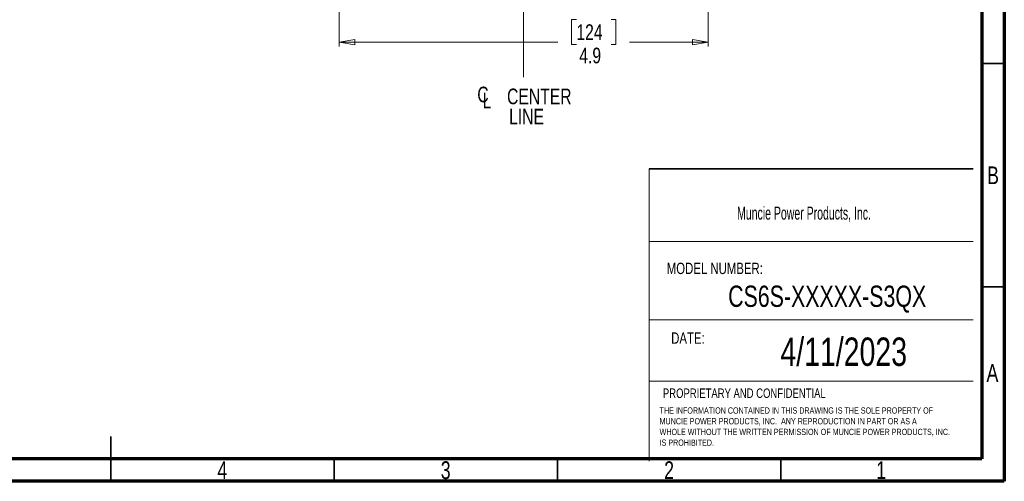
# Model space of a CAD drawing. Header units: inches. Extents: x 0.6 to 16.3, y 0.2 to 11.5.
# Tile 9 of 16: x 7.7 to 16.3, y 0.2 to 4.3. Entities that reach past the tile are written whole.
import ezdxf

# ---------------------------------------------------------------- set-up
doc = ezdxf.new("R2010")
doc.units = ezdxf.units.IN
doc.header["$MEASUREMENT"] = 0
doc.linetypes.add('CENTERX2', pattern=[0.8, 0.5, -0.1, 0.1, -0.1])
doc.styles.add('SLDTEXTSTYLE0', font='TXT', dxfattribs={"width": 0.75})
doc.styles.add('SLDTEXTSTYLE1', font='TXT', dxfattribs={"width": 0.605})
doc.dimstyles.new('SLDDIMSTYLE1', dxfattribs={"dimtxt": 0.137795, "dimasz": 0.14, "dimexe": 0, "dimexo": 0.0625, "dimgap": 0.034449, "dimtad": 0, "dimdec": 1, "dimlfac": 1.5, "dimrnd": 1e-09, "dimzin": 12, "dimdsep": 46, "dimtxsty": 'SLDTEXTSTYLE0', "dimblk1": 'CLOSED', "dimblk2": 'CLOSED', "dimsah": 1, "dimcen": 0.09, "dimadec": 0, "dimazin": 3, "dimtfac": 1, "dimtdec": 1, "dimtofl": 0, "dimtmove": 0, "dimatfit": 3, "dimldrblk": 'CLOSED', "dimfxl": 0, "dimfrac": 2, "dimtolj": 1, "dimtzin": 12, "dimarcsym": 0})

# ---------------------------------------------------------------- blocks, each defined once
blk = doc.blocks.new('SW_NOTE_0')
at = {"color": 0, "linetype": 'Continuous', "lineweight": 0, "char_height": 0.055, "attachment_point": 1, "style": 'SLDTEXTSTYLE0'}
for s, insert in [('THE INFORMATION CONTAINED IN THIS DRAWING IS THE SOLE PROPERTY OF', (0, 0.0709)), ('MUNCIE POWER PRODUCTS, INC.  ANY REPRODUCTION IN PART OR AS A', (0, -0.0235)), ('WHOLE WITHOUT THE WRITTEN PERMISSION OF MUNCIE POWER PRODUCTS, INC.', (0, -0.1178)), ('IS PROHIBITED.', (0, -0.2122))]:
    blk.add_mtext(s, dxfattribs=dict(at, insert=insert))
blk = doc.blocks.new('_Closed')
at = {"color": 0, "linetype": 'ByBlock', "lineweight": -2}
for p, q in [((-1, 0.166667), (0, 0)), ((-1, 0.166667), (-1, -0.166667)), ((0, 0), (-1, -0.166667)), ((0, 0), (-1, 0))]:
    blk.add_line(p, q, dxfattribs=at)
blk = doc.blocks.new('_D_11')
at = {"color": 7, "linetype": 'Continuous', "lineweight": 0}
for p, q in [((10.4761, 4.4237), (10.4761, 4.0273)), ((13.7294, 4.4237), (13.7294, 4.0273)), ((12.5675, 4.2652), (12.5255, 4.2652)), ((12.5255, 4.2652), (12.5255, 4.0464)), ((12.8729, 4.2652), (12.9149, 4.2652)), ((12.9149, 4.2652), (12.9149, 4.0464)), ((10.4761, 4.0667), (12.4046, 4.0667)), ((12.5255, 4.0464), (12.5675, 4.0464)), ((12.9149, 4.0464), (12.8729, 4.0464)), ((13.7294, 4.0667), (13.0358, 4.0667))]:
    blk.add_line(p, q, dxfattribs=at)
at = {"color": 7, "linetype": 'Continuous', "lineweight": 18, "xscale": 0.14, "yscale": 0.14, "rotation": 180.0000000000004}
blk.add_blockref('_Closed', (10.4761, 4.0667, -0.2952), dxfattribs=at)
at = {"color": 7, "linetype": 'Continuous', "lineweight": 18, "xscale": 0.14, "yscale": 0.14}
blk.add_blockref('_Closed', (13.7294, 4.0667, -0.2952), dxfattribs=at)
at = {"color": 7, "linetype": 'Continuous', "lineweight": 18, "char_height": 0.1378, "attachment_point": 1, "style": 'SLDTEXTSTYLE0'}
for s, insert in [('124', (12.5675, 4.2241)), ('4.9', (12.5929, 4.0179))]:
    blk.add_mtext(s, dxfattribs=dict(at, insert=insert))
blk = doc.blocks.new('SW_SYMBOL_MOD_CL')
at = {"color": 0, "linetype": 'Continuous', "lineweight": 0, "char_height": 30.8, "attachment_point": 5, "style": 'SLDTEXTSTYLE0'}
for s, insert in [('C', (15.7, 23.6)), ('L', (23.6, 11.8))]:
    blk.add_mtext(s, dxfattribs=dict(at, insert=insert))
blk = doc.blocks.new('SW_NOTE_0_1')
at = {"color": 0, "linetype": 'Continuous', "lineweight": 0, "xscale": 0.004470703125, "yscale": 0.004470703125, "zscale": 0.004470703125}
blk.add_blockref('SW_SYMBOL_MOD_CL', (0, 0.0191), dxfattribs=at)
at = {"color": 0, "linetype": 'Continuous', "lineweight": 0, "char_height": 0.1378, "attachment_point": 2, "style": 'SLDTEXTSTYLE0'}
for s, insert in [('CENTER', (0.5667, 0.1776)), ('LINE', (0.4541, -0.0005))]:
    blk.add_mtext(s, dxfattribs=dict(at, insert=insert))

msp = doc.modelspace()

# ---------------------------------------------------------------- linework, layer by layer
at = {"color": 7, "linetype": 'Continuous', "lineweight": 70}
for p, q in [((16.3386, 11.4961), (16.3386, 0.1969)), ((16.1417, 11.2992), (16.1417, 0.3937)), ((16.1417, 0.3937), (0.7874, 0.3937)), ((16.3386, 0.1969), (0.5906, 0.1969))]:
    msp.add_line(p, q, dxfattribs=at)
at = {"color": 7, "linetype": 'CENTERX2', "lineweight": 18}
for p, q in [((12.1027, 3.7582), (12.1027, 10.1253)), ((12.1027, 5.2847), (12.1027, 3.7582))]:
    msp.add_line(p, q, dxfattribs=at)
at = {"color": 7, "linetype": 'Continuous', "lineweight": 35}
for p, q in [((16.1417, 3.878), (16.3386, 3.878)), ((13.21, 2.9504), (16.0653, 2.9504)), ((16.1417, 1.9094), (16.3386, 1.9094)), ((8.4646, 0.1969), (8.4646, 0.5906)), ((8.4646, 0.3937), (8.4646, 0.1969)), ((10.4331, 0.3937), (10.4331, 0.1969)), ((12.4016, 0.3937), (12.4016, 0.1969)), ((14.3701, 0.3937), (14.3701, 0.1969))]:
    msp.add_line(p, q, dxfattribs=at)
at = {"color": 7, "linetype": 'Continuous', "lineweight": 18}
for p, q in [((13.21, 2.9504), (13.21, 0.3736)), ((13.21, 2.3091), (16.0653, 2.3091)), ((13.21, 1.6205), (16.0653, 1.6205)), ((13.21, 1.0796), (16.0653, 1.0796))]:
    msp.add_line(p, q, dxfattribs=at)

# ---------------------------------------------------------------- block references
at = {"color": 7, "linetype": 'Continuous', "lineweight": 0}
for name, p in [('SW_NOTE_0_1', (11.674, 3.4797)), ('SW_NOTE_0', (13.3006, 0.7773))]:
    msp.add_blockref(name, p, dxfattribs=at)

# ---------------------------------------------------------------- texts
for s, insert, char_height, attachment_point, style in [('B', (16.239, 2.9714), 0.1562, 2, 'SLDTEXTSTYLE0'), ('Muncie Power Products, Inc.', (13.9836, 2.6172), 0.114583, 1, 'SLDTEXTSTYLE1'), ('MODEL NUMBER:', (13.3639, 2.1231), 0.1, 1, 'SLDTEXTSTYLE0'), ('CS6S-XXXXX-S3QX', (14.7776, 1.9214), 0.1875, 2, 'SLDTEXTSTYLE0'), ('DATE:', (13.4029, 1.5088), 0.1, 1, 'SLDTEXTSTYLE0'), ('4/11/2023', (14.9236, 1.4639), 0.25, 2, 'SLDTEXTSTYLE0'), ('A', (16.2338, 1.2293), 0.1562, 2, 'SLDTEXTSTYLE0'), ('PROPRIETARY AND CONFIDENTIAL', (13.33, 1.0149), 0.083333, 1, 'SLDTEXTSTYLE0'), ('4', (9.4472, 0.373), 0.1562, 2, 'SLDTEXTSTYLE0'), ('3', (11.4157, 0.373), 0.1562, 2, 'SLDTEXTSTYLE0'), ('2', (13.3843, 0.373), 0.1562, 2, 'SLDTEXTSTYLE0'), ('1', (15.2543, 0.373), 0.1562, 2, 'SLDTEXTSTYLE0')]:
    msp.add_mtext(s, dxfattribs=dict(at, insert=insert, char_height=char_height, attachment_point=attachment_point, style=style))

# ---------------------------------------------------------------- dimensions: what is measured, and where the dimension line sits
at = {"color": 7, "linetype": 'Continuous', "lineweight": 18}
dim = msp.add_linear_dim(base=(13.7294, 4.0667), p1=(10.4761, 4.4631), p2=(13.7294, 4.4631), dimstyle='SLDDIMSTYLE1', dxfattribs=at)
dim.commit()
dim.dimension.update_dxf_attribs({"geometry": '_D_11', "text_midpoint": (12.7202, 4.0667), "dimtype": 160})

doc.saveas('drawing.dxf')
